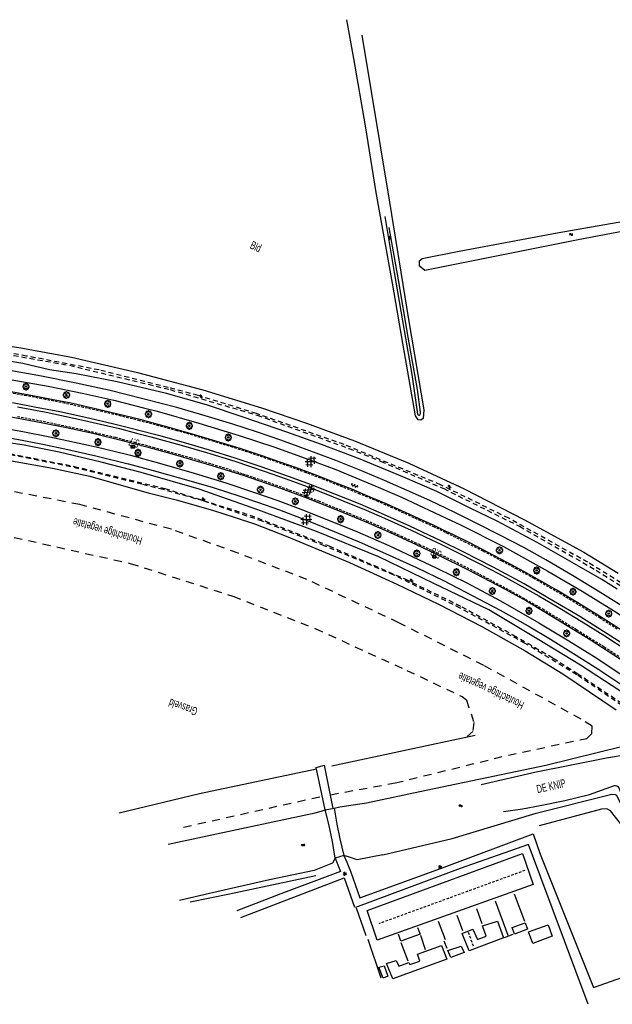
# Model space of a CAD drawing. Extents: x 99796 to 103543, y 406299 to 407646.
# Tile 24 of 85: x 100522 to 100705, y 407296 to 407599. Entities that reach past the tile are written whole.
import ezdxf
from ezdxf.enums import TextEntityAlignment as Align

# ---------------------------------------------------------------- set-up
doc = ezdxf.new("R2010")
doc.units = 0
for name, pattern in [('Cult-sch', [4.5, 2.5, -2]), ('Mi-knt-strp', [1.15, 0.75, -0.4]), ('Noklijn', [1.25, 0.75, -0.5]), ('Slootbodem', [2.5, 1.5, -1])]:
    doc.linetypes.add(name, pattern=pattern)
for name, color, linetype in [('1101', 252, 'CONTINUOUS'), ('1104', 252, 'CONTINUOUS'), ('1110', 252, 'CONTINUOUS'), ('1202', 252, 'CONTINUOUS'), ('1207', 252, 'Mi-knt-strp'), ('1403', 252, 'CONTINUOUS'), ('1404', 252, 'CONTINUOUS'), ('1406', 252, 'Slootbodem'), ('1501', 252, 'CONTINUOUS'), ('1701', 252, 'CONTINUOUS'), ('1901', 252, 'Noklijn'), ('2001', 252, 'CONTINUOUS'), ('2006', 252, 'Heg haag'), ('2010', 252, 'Cult-sch'), ('2201', 252, 'CONTINUOUS'), ('2701', 252, 'CONTINUOUS'), ('2901', 252, 'CONTINUOUS'), ('4401', 252, 'CONTINUOUS'), ('4411', 252, 'CONTINUOUS'), ('4413', 252, 'CONTINUOUS'), ('4501', 252, 'CONTINUOUS'), ('4601', 252, 'CONTINUOUS')]:
    doc.layers.add(name, color=color, linetype=linetype)
doc.linetypes.add('Heg haag', pattern='A,4,-1,[4,dgnlstyle.shx,S=0.004016,R=0,X=0,Y=0],-1', length=6)

# ---------------------------------------------------------------- blocks, each defined once
blk = doc.blocks.new('LICHTMAST', base_point=(106423.199838, 404577.892233))
at = {"layer": '2701'}
for points in [[(106422.680222, 404577.592233, 0), (106423.719453, 404578.192234, 0)], [(106423.719453, 404577.592234, 0), (106422.680222, 404578.192233, 0)], [(106423.199838, 404577.292233, 0), (106423.199838, 404578.492233, 0)]]:
    blk.add_polyline3d(points, dxfattribs=at)
blk = doc.blocks.new('WATERSYMBOOL', base_point=(97503.821083, 403517.176353))
at = {"layer": '4601'}
for points in [[(97503.321083, 403517.326353, 0), (97503.383583, 403517.388853, 0), (97503.508583, 403517.451353, 0), (97503.633583, 403517.451353, 0), (97503.758583, 403517.388853, 0), (97503.821083, 403517.326353, 0), (97503.883583, 403517.263853, 0), (97504.008583, 403517.201353, 0), (97504.133583, 403517.201353, 0), (97504.258583, 403517.263853, 0), (97504.321083, 403517.326353, 0)], [(97503.321083, 403517.026353, 0), (97503.383583, 403517.088853, 0), (97503.508583, 403517.151353, 0), (97503.633583, 403517.151353, 0), (97503.758583, 403517.088853, 0), (97503.821083, 403517.026353, 0), (97503.883583, 403516.963853, 0), (97504.008583, 403516.901353, 0), (97504.133583, 403516.901353, 0), (97504.258583, 403516.963853, 0), (97504.321083, 403517.026353, 0)]]:
    blk.add_polyline3d(points, dxfattribs=at)
blk = doc.blocks.new('BOOM', base_point=(97503.821083, 403507.602474))
at = {"layer": '2901'}
for points in [[(97503.321083, 403507.852474, 0), (97503.071083, 403507.977474, 0), (97502.821083, 403507.727474, 0), (97502.821083, 403507.477474, 0), (97503.071083, 403507.227474, 0), (97503.321083, 403507.352474, 0)], [(97503.491578, 403508.39797, 0), (97503.202364, 403508.39797, 0), (97503.025588, 403508.221193, 0), (97503.025588, 403507.931979, 0)], [(97503.025588, 403507.27297, 0), (97503.025588, 403506.983756, 0), (97503.202364, 403506.806979, 0), (97503.491578, 403506.806979, 0)], [(97504.071083, 403508.102474, 0), (97504.196083, 403508.352474, 0), (97503.946083, 403508.602474, 0), (97503.696083, 403508.602474, 0), (97503.446083, 403508.352474, 0), (97503.571083, 403508.102474, 0)], [(97504.616578, 403507.931979, 0), (97504.616578, 403508.221193, 0), (97504.439801, 403508.39797, 0), (97504.150588, 403508.39797, 0)], [(97504.150588, 403506.806979, 0), (97504.439801, 403506.806979, 0), (97504.616578, 403506.983756, 0), (97504.616578, 403507.27297, 0)], [(97504.321083, 403507.352474, 0), (97504.571083, 403507.227474, 0), (97504.821083, 403507.477474, 0), (97504.821083, 403507.727474, 0), (97504.571083, 403507.977474, 0), (97504.321083, 403507.852474, 0)], [(97503.571083, 403507.102474, 0), (97503.446083, 403506.852474, 0), (97503.696083, 403506.602474, 0), (97503.946083, 403506.602474, 0), (97504.196083, 403506.852474, 0), (97504.071083, 403507.102474, 0)]]:
    blk.add_polyline3d(points, dxfattribs=at)
blk.add_circle((97503.821083, 403507.602474), 0.2, dxfattribs=at)
blk.add_circle((97503.821083, 403507.602474), 0.2, dxfattribs=at)
blk = doc.blocks.new('GV6', base_point=(97503.821083, 403517.176353))
at = {"layer": '4411'}
for points in [[(97503.821083, 403517.145103, 0), (97503.977333, 403517.270103, 0)], [(97503.883583, 403517.082603, 0), (97504.133583, 403517.270103, 0)], [(97503.883583, 403517.270103, 0), (97504.133583, 403517.082603, 0)], [(97504.039833, 403517.270103, 0), (97504.196083, 403517.145103, 0)], [(97503.821083, 403517.207603, 0), (97503.977333, 403517.082603, 0)], [(97504.039833, 403517.082603, 0), (97504.196083, 403517.207603, 0)]]:
    blk.add_polyline3d(points, dxfattribs=at)
blk = doc.blocks.new('HECTOMETERPAAL', base_point=(97500.879966, 403507.602474))
at = {"layer": '2201'}
blk.add_polyline3d([(97501.379966, 403508.002474, 0), (97501.379966, 403507.202474, 0), (97500.379966, 403507.202474, 0), (97500.379966, 403508.002474, 0)], close=True, dxfattribs=at)
blk.add_polyline3d([(97501.379966, 403508.002474, 0), (97501.379966, 403507.202474, 0), (97500.379966, 403507.202474, 0), (97500.379966, 403508.002474, 0)], close=True, dxfattribs=at)
for points in [[(97500.387999, 403507.279814, 0), (97500.387999, 403507.920491, 0)], [(97500.387999, 403507.920491, 0), (97500.387999, 403507.279814, 0)], [(97500.407999, 403507.279814, 0), (97500.407999, 403507.820491, 0)], [(97500.407999, 403507.279814, 0), (97500.407999, 403507.820491, 0)], [(97500.437999, 403507.679814, 0), (97500.437999, 403507.820491, 0)], [(97500.437999, 403507.679814, 0), (97500.437999, 403507.820491, 0)], [(97500.437999, 403507.820491, 0), (97500.437999, 403507.679814, 0)], [(97500.459598, 403507.99209, 0), (97500.979966, 403507.99209, 0), (97501.298012, 403507.99209, 0)], [(97501.298012, 403507.99209, 0), (97500.979966, 403507.99209, 0), (97500.459598, 403507.99209, 0)], [(97500.459598, 403507.87209, 0), (97501.298012, 403507.87209, 0)], [(97500.459598, 403507.87209, 0), (97501.298012, 403507.87209, 0)], [(97500.459598, 403507.84209, 0), (97500.798012, 403507.84209, 0)], [(97500.459598, 403507.84209, 0), (97500.798012, 403507.84209, 0)], [(97500.798012, 403507.84209, 0), (97500.459598, 403507.84209, 0)], [(97500.798012, 403507.658214, 0), (97500.459598, 403507.658214, 0)], [(97500.798012, 403507.658214, 0), (97500.459598, 403507.658214, 0)], [(97500.459598, 403507.658214, 0), (97500.798012, 403507.658214, 0)], [(97500.819612, 403507.820491, 0), (97500.819612, 403507.679814, 0)], [(97500.819612, 403507.820491, 0), (97500.819612, 403507.679814, 0)], [(97500.819612, 403507.679814, 0), (97500.819612, 403507.820491, 0)], [(97501.349612, 403507.820491, 0), (97501.349612, 403507.279814, 0)], [(97501.349612, 403507.820491, 0), (97501.349612, 403507.279814, 0)], [(97501.369612, 403507.920491, 0), (97501.369612, 403507.279814, 0)], [(97501.369612, 403507.279814, 0), (97501.369612, 403507.920491, 0)], [(97501.298012, 403507.228214, 0), (97500.979966, 403507.228214, 0), (97500.459598, 403507.228214, 0)], [(97501.298012, 403507.228214, 0), (97500.979966, 403507.228214, 0), (97500.459598, 403507.228214, 0)], [(97501.298012, 403507.208214, 0), (97500.979966, 403507.208214, 0), (97500.459598, 403507.208214, 0)], [(97500.459598, 403507.208214, 0), (97500.979966, 403507.208214, 0), (97501.298012, 403507.208214, 0)]]:
    blk.add_polyline3d(points, dxfattribs=at)
for centre, radius, start, end in [((97500.459598, 403507.920491), 0.0716, 90, 180), ((97500.459598, 403507.920491), 0.0716, 90, 180), ((97500.459598, 403507.279814), 0.0716, 180, 270), ((97500.459598, 403507.279814), 0.0716, 180, 270), ((97500.459598, 403507.820491), 0.0516, 90, 180), ((97500.459598, 403507.820491), 0.0516, 90, 180), ((97500.459598, 403507.279814), 0.0516, 180, 270), ((97500.459598, 403507.279814), 0.0516, 180, 270), ((97500.459598, 403507.820491), 0.0216, 90, 180), ((97500.459598, 403507.820491), 0.0216, 90, 180), ((97500.459598, 403507.820491), 0.0216, 90, 180), ((97500.459598, 403507.679814), 0.0216, 180.000004, 270), ((97500.459598, 403507.679814), 0.0216, 180.000004, 270), ((97500.459598, 403507.679814), 0.0216, 180.000004, 270), ((97500.798012, 403507.820491), 0.0216, 0, 90), ((97500.798012, 403507.820491), 0.0216, 0, 90), ((97500.798012, 403507.820491), 0.0216, 0, 90), ((97500.798012, 403507.679814), 0.0216, 270.000004, 0), ((97500.798012, 403507.679814), 0.0216, 270.000004, 0), ((97500.798012, 403507.679814), 0.0216, 270.000004, 0), ((97501.298012, 403507.920491), 0.0716, 0, 90), ((97501.298012, 403507.920491), 0.0716, 0, 90), ((97501.298012, 403507.820491), 0.0516, 0, 90), ((97501.298012, 403507.820491), 0.0516, 0, 90), ((97501.298012, 403507.279814), 0.0716, 270, 0), ((97501.298012, 403507.279814), 0.0516, 270.000003, 0), ((97501.298012, 403507.279814), 0.0516, 270.000003, 0), ((97501.298012, 403507.279814), 0.0716, 270, 0)]:
    blk.add_arc(centre, radius, start, end, dxfattribs=at)
blk = doc.blocks.new('GV4', base_point=(106423.199838, 404577.892233))
at = {"layer": '4401'}
for points in [[(106423.199838, 404577.923483, 0), (106423.293588, 404577.985983, 0)], [(106423.199838, 404577.829733, 0), (106423.449838, 404577.985983, 0)], [(106423.199838, 404577.985983, 0), (106423.512338, 404577.798483, 0)], [(106423.262338, 404577.798483, 0), (106423.574838, 404577.985983, 0)], [(106423.324838, 404577.985983, 0), (106423.574838, 404577.829733, 0)], [(106423.481088, 404577.985983, 0), (106423.574838, 404577.923483, 0)], [(106423.199838, 404577.892233, 0), (106423.356088, 404577.798483, 0)], [(106423.418588, 404577.798483, 0), (106423.574838, 404577.892233, 0)]]:
    blk.add_polyline3d(points, dxfattribs=at)
blk = doc.blocks.new('OV6', base_point=(97503.821083, 403517.176353))
at = {"layer": '4413'}
for points in [[(97503.821083, 403517.176353, 0), (97504.133583, 403517.176353, 0)], [(97503.852333, 403517.176353, 0), (97503.852333, 403517.207603, 0)], [(97503.914833, 403517.176353, 0), (97503.914833, 403517.145103, 0)], [(97503.977333, 403517.176353, 0), (97503.977333, 403517.207603, 0)], [(97504.039833, 403517.176353, 0), (97504.039833, 403517.145103, 0)], [(97504.102333, 403517.176353, 0), (97504.102333, 403517.207603, 0)]]:
    blk.add_polyline3d(points, dxfattribs=at)

msp = doc.modelspace()

# ---------------------------------------------------------------- linework, layer by layer
at = {"layer": '1101'}
for points in [[(100559.497148, 407476.25426, 0.626441), (100554.782432, 407477.444002, 0.643318), (100548.289624, 407479.002663, 0.604319), (100543.448982, 407480.124348, 0.619918), (100538.191852, 407481.263169, 0.606918), (100532.627386, 407482.366228, 0.627718), (100526.951161, 407483.485305, 0.557518), (100520.821568, 407484.579423, 0.547118), (100514.873397, 407485.605368, 0.625118), (100507.862774, 407486.642116, 0.638119), (100500.946772, 407487.614417, 0.573118), (100494.130236, 407488.471979, 0.552319), (100486.55076, 407489.344814, 0.583518), (100479.06777, 407490.066775, 0.508118), (100472.995174, 407490.568199, 0.515918), (100466.79182, 407490.93216, 0.531518), (100460.640994, 407491.258496, 0.554919), (100460.15656, 407491.281742, 0.549762)], [(100459.826113, 407483.692598, 0.355129), (100463.373494, 407483.527773, 0.369818), (100471.550506, 407483.076268, 0.345819), (100479.341578, 407482.448184, 0.348819), (100487.048832, 407481.712812, 0.360818), (100494.271797, 407480.882445, 0.429819), (100501.7492, 407479.903438, 0.477818), (100511.829835, 407478.453928, 0.528819), (100520.240051, 407476.999947, 0.537819), (100528.940839, 407475.374975, 0.435819), (100536.787045, 407473.846116, 0.579818), (100544.875395, 407472.021097, 0.495818), (100553.613809, 407469.933071, 0.489818), (100557.53422, 407468.916282, 0.489818)], [(100653.825781, 407441.805384, 0.672806), (100650.111494, 407443.577388, 0.664119), (100645.330829, 407445.768603, 0.604319), (100640.150067, 407448.123732, 0.591318), (100635.171589, 407450.374552, 0.591318), (100630.416629, 407452.382111, 0.578319), (100624.716562, 407454.789766, 0.612119), (100619.383064, 407456.862518, 0.643318), (100613.478479, 407459.206843, 0.679719), (100607.738179, 407461.360061, 0.645919), (100602.668804, 407463.170924, 0.645919), (100596.750808, 407465.220579, 0.632918), (100590.26843, 407467.322388, 0.627718), (100582.858083, 407469.630205, 0.653718), (100575.626549, 407471.793854, 0.648519), (100568.389055, 407473.840156, 0.658918), (100562.045631, 407475.611159, 0.617318), (100559.497148, 407476.25426, 0.626441)], [(100557.53422, 407468.916282, 0.489818), (100561.585558, 407467.865535, 0.489818), (100569.334161, 407465.728336, 0.531819), (100581.551251, 407462.139764, 0.543818), (100591.538382, 407458.978855, 0.576818), (100602.744427, 407455.114984, 0.618819), (100611.053315, 407452.044972, 0.642818), (100622.064155, 407447.661796, 0.633819), (100629.025233, 407444.770971, 0.597819), (100637.500268, 407441.064679, 0.555818), (100644.574222, 407437.802442, 0.507819), (100650.613164, 407434.933491, 0.565291)], [(100739.461259, 407389.18637, 0.735365), (100734.79442, 407392.720842, 0.695318), (100727.308077, 407398.157531, 0.541918), (100721.66985, 407402.148062, 0.487318), (100714.849216, 407406.764069, 0.458719), (100708.173123, 407411.172205, 0.549718), (100701.060799, 407415.684276, 0.560118), (100694.413764, 407419.74596, 0.505518), (100687.911642, 407423.673161, 0.742119), (100682.666806, 407426.711508, 0.664119), (100677.737874, 407429.478654, 0.625118), (100672.6495, 407432.18694, 0.632918), (100666.733366, 407435.352319, 0.640719), (100661.093277, 407438.236439, 0.622519), (100655.669627, 407440.925726, 0.677118), (100653.825781, 407441.805384, 0.672806)], [(100650.613164, 407434.933491, 0.565291), (100651.509223, 407434.507796, 0.573818), (100660.587755, 407430.005782, 0.579818), (100671.850425, 407424.065062, 0.576818), (100678.576437, 407420.371809, 0.546818), (100684.605819, 407416.813039, 0.540819), (100691.164193, 407412.829586, 0.495818), (100698.545483, 407408.255675, 0.450819), (100707.279799, 407402.691209, 0.405818), (100714.846608, 407397.684791, 0.408818), (100722.102729, 407392.580771, 0.456818), (100728.312043, 407388.07168, 0.396818), (100734.873867, 407383.158568, 0.43584)]]:
    msp.add_polyline3d(points, dxfattribs=at)
at = {"layer": '1104'}
for points in [[(100561.145708, 407482.417038, 0.477125), (100559.885335, 407482.739502, 0.475019), (100550.244284, 407485.172861, 0.449019), (100539.795589, 407487.431878, 0.475019), (100529.032108, 407489.661464, 0.459419), (100518.213493, 407491.564715, 0.430819), (100509.224367, 407492.996716, 0.475019), (100502.042752, 407494.033092, 0.376218), (100494.850334, 407494.962179, 0.339819), (100486.585405, 407495.864072, 0.353819), (100479.54945, 407496.517116, 0.348418), (100473.385957, 407496.973091, 0.321419), (100466.554147, 407497.354561, 0.356519), (100460.439585, 407497.781782, 0.339922)], [(100460.318766, 407495.007005, 0.452686), (100467.223954, 407494.699919, 0.455), (100490.223896, 407492.747867, 0.451), (100498.090965, 407491.848954, 0.448), (100507.414994, 407490.567082, 0.439), (100521.182922, 407488.336005, 0.433), (100531.095919, 407486.553827, 0.469), (100542.148855, 407484.247872, 0.46), (100551.390928, 407482.1971, 0.472), (100560.471449, 407479.896468, 0.455692)], [(100656.532208, 407447.594518, 0.506281), (100648.810995, 407451.336795, 0.560819), (100641.781372, 407454.444432, 0.423019), (100634.797943, 407457.464525, 0.417819), (100626.995695, 407460.812071, 0.397019), (100619.834197, 407463.669368, 0.378819), (100613.794384, 407465.892622, 0.394418), (100608.210173, 407467.989215, 0.394418), (100602.837187, 407469.962874, 0.610219), (100595.701394, 407472.340726, 0.519219), (100588.109997, 407474.843004, 0.490619), (100579.51687, 407477.410474, 0.542619), (100570.778084, 407479.952612, 0.493219), (100561.145708, 407482.417038, 0.477125)], [(100459.65878, 407479.849559, 0.138678), (100465.138909, 407479.606905, 0.137), (100479.1989, 407478.629017, 0.076), (100497.19913, 407476.710865, 0.079), (100506.754127, 407475.388014, 0.118), (100516.305026, 407473.837921, 0.139), (100523.330179, 407472.604105, 0.13), (100531.637949, 407470.970937, 0.139), (100545.969141, 407467.871123, 0.139), (100555.303973, 407465.596833, 0.076), (100556.55642, 407465.26099, 0.078221)], [(100560.471449, 407479.896468, 0.455692), (100564.755034, 407478.811183, 0.448), (100577.602816, 407475.148105, 0.433), (100589.999092, 407471.385935, 0.415), (100600.682107, 407467.849889, 0.496), (100611.529034, 407463.955098, 0.523), (100619.78316, 407460.844108, 0.508), (100632.116851, 407455.753871, 0.532), (100640.053955, 407452.331075, 0.559), (100655.397694, 407445.167756, 0.564126)], [(100459.552003, 407477.397293, 0.166925), (100460.572448, 407477.350869, 0.165618), (100467.314479, 407477.00479, 0.174018), (100473.530498, 407476.476544, 0.190818), (100480.678213, 407475.794443, 0.191819), (100486.868155, 407475.136184, 0.362819), (100493.024942, 407474.392244, 0.332418), (100499.882829, 407473.516801, 0.290618), (100507.103559, 407472.461798, 0.283019), (100514.874887, 407471.32484, 0.229819), (100521.48616, 407470.229232, 0.305818), (100529.445615, 407468.717509, 0.317218), (100537.219179, 407467.023992, 0.351419), (100545.855892, 407465.060392, 0.294419), (100555.786398, 407462.6695, 0.309619), (100555.857994, 407462.650077, 0.309557)], [(100556.55642, 407465.26099, 0.078221), (100565.453899, 407462.875136, 0.094), (100576.174167, 407459.766009, 0.136), (100585.918036, 407456.783169, 0.127), (100595.014823, 407453.646102, 0.13), (100601.953176, 407451.279053, 0.142), (100609.03011, 407448.694819, 0.154), (100617.061091, 407445.463875, 0.154), (100626.514015, 407441.683822, 0.202), (100636.111108, 407437.420973, 0.214), (100643.538964, 407433.963903, 0.187), (100648.971476, 407431.421868, 0.202393)], [(100555.857994, 407462.650077, 0.309557), (100564.674941, 407460.25812, 0.302018), (100574.526843, 407457.527482, 0.305818), (100582.044107, 407455.318758, 0.309619), (100589.889196, 407452.755758, 0.298219), (100596.012455, 407450.69381, 0.290618), (100602.453855, 407448.409834, 0.305818), (100611.767826, 407444.89316, 0.305818), (100619.252679, 407441.818305, 0.264018), (100627.690834, 407438.249105, 0.233619), (100636.271295, 407434.480601, 0.343818), (100644.690451, 407430.659198, 0.366618), (100647.892626, 407429.114172, 0.340259)], [(100655.397694, 407445.167756, 0.564126), (100658.01507, 407443.945819, 0.565), (100671.461877, 407437.130028, 0.565), (100685.150829, 407429.559865, 0.529), (100695.726928, 407423.403078, 0.55), (100705.432055, 407417.440006, 0.532), (100713.675004, 407412.093097, 0.535), (100720.912126, 407407.29008, 0.478), (100730.07485, 407400.862836, 0.499), (100737.985876, 407395.112851, 0.505), (100741.792236, 407392.249257, 0.495365)], [(100743.341461, 407394.284928, 0.494314), (100738.821459, 407397.771963, 0.498419), (100733.575505, 407401.591131, 0.438619), (100728.097466, 407405.543291, 0.394418), (100722.964388, 407409.122178, 0.391819), (100717.089606, 407413.002067, 0.417819), (100710.530114, 407417.217233, 0.423019), (100702.005905, 407422.553712, 0.425619), (100693.244767, 407427.892425, 0.436018), (100684.557018, 407433.083245, 0.482819), (100677.744952, 407436.80779, 0.485419), (100670.411718, 407440.656015, 0.498419), (100663.316903, 407444.220745, 0.503619), (100656.532208, 407447.594518, 0.506281)], [(100648.971476, 407431.421868, 0.202393), (100650.950056, 407430.496031, 0.208), (100660.158974, 407425.913178, 0.19), (100670.549926, 407420.418003, 0.22), (100682.362822, 407413.662934, 0.244), (100691.600052, 407408.096978, 0.208), (100699.439925, 407403.210142, 0.187), (100708.014053, 407397.647911, 0.226), (100717.304182, 407391.412892, 0.199), (100725.83398, 407385.263928, 0.199), (100732.56453, 407380.124116, 0.178666)], [(100647.892626, 407429.114172, 0.340259), (100652.999711, 407426.650041, 0.298219), (100661.880803, 407422.032916, 0.317218), (100670.432952, 407417.533138, 0.370418), (100679.067803, 407412.704417, 0.313418), (100685.983432, 407408.554816, 0.188018), (100693.887007, 407403.654569, 0.184218), (100700.890926, 407399.202474, 0.161418), (100708.00623, 407394.496315, 0.237418), (100715.63935, 407389.42843, 0.237418), (100723.327604, 407383.914256, 0.267818), (100731.093195, 407378.190792, 0.286069)]]:
    msp.add_polyline3d(points, dxfattribs=at)
at = {"layer": '1110'}
for points in [[(100616.509003, 407356.037908, -0.178), (100613.78209, 407369.105109, -0.325), (100616.318268, 407369.748467, -0.334081)], [(100618.994144, 407356.462964, -0.161391), (100616.318268, 407369.748467, -0.334081)], [(100622.313005, 407341.894844, -0.145), (100623.173174, 407339.889147, -0.037), (100624.30082, 407337.065005, 0.019), (100627.161843, 407328.892835, 0.034), (100652.414841, 407338.048109, 0.028), (100680.686814, 407348.630168, 0.013), (100682.843012, 407342.300155, -0.01), (100699.220878, 407301.280984, 0.055), (100715.326053, 407306.944915, 0.103)], [(100697.648061, 407296.089047, 0.076), (100679.229853, 407345.369049, 0.076), (100658.098889, 407337.956094, 0.07), (100625.833032, 407325.950974, 0.013)], [(100619.599876, 407341.111043, -0.118), (100621.2621, 407337.009125, 0.019), (100602.868852, 407330.109143, 0.061), (100589.33897, 407324.85015, 0.013)], [(100590.535161, 407322.819867, -0.001), (100622.348023, 407335.029134, -0.01), (100625.546184, 407326.038145, -0.01)]]:
    msp.add_polyline3d(points, dxfattribs=at)
at = {"layer": '1202'}
for points in [[(100710.217563, 407405.878195, 0.540919), (100702.301693, 407410.983333, 0.613818), (100695.009065, 407415.531167, 0.630018), (100686.942694, 407420.35281, 0.592219), (100677.848143, 407425.615155, 0.532818), (100668.339339, 407430.775427, 0.681318), (100659.108442, 407435.499841, 0.608418), (100652.416318, 407438.790496, 0.702538), (100650.469494, 407439.747789, 0.729919), (100642.655325, 407443.388515, 0.708319), (100634.781179, 407446.897366, 0.692118), (100627.279189, 407450.158113, 0.765019), (100619.482529, 407453.306728, 0.735319), (100612.034556, 407456.21767, 0.724519), (100606.689137, 407458.253169, 0.600318), (100597.144571, 407461.588421, 0.657019), (100588.791725, 407464.398035, 0.646218), (100580.862072, 407466.836238, 0.678619), (100572.885481, 407469.152251, 0.654318), (100565.9814, 407471.09946, 0.608418), (100558.6351, 407473.03168, 0.463162), (100558.334497, 407473.110744, 0.457218), (100551.00238, 407474.946567, 0.527418), (100542.677102, 407476.854288, 0.638119), (100534.747076, 407478.605547, 0.470718), (100526.910928, 407480.112427, 0.492318), (100520.180818, 407481.370085, 0.554418)], [(100521.628094, 407480.149307, 0.470718), (100530.516636, 407478.490063, 0.473419), (100541.416836, 407476.210931, 0.481518), (100553.082955, 407473.470235, 0.462618), (100558.385413, 407472.09828, 0.458209), (100562.823099, 407470.950076, 0.454519), (100572.10615, 407468.406075, 0.530119), (100579.962787, 407466.093042, 0.530119), (100588.69375, 407463.422382, 0.495019), (100597.716403, 407460.410857, 0.484219), (100604.225975, 407458.138802, 0.457218), (100609.824714, 407456.0586, 0.446418), (100615.750906, 407453.792506, 0.419419), (100622.276124, 407451.15351, 0.505819), (100629.127678, 407448.347994, 0.557119), (100634.822157, 407445.872539, 0.481518), (100642.989484, 407442.173326, 0.562518), (100649.258775, 407439.247855, 0.627319), (100652.009701, 407437.92073, 0.576666), (100656.297338, 407435.852253, 0.497718), (100663.810876, 407432.057672, 0.565219), (100670.178887, 407428.745517, 0.554418), (100676.173625, 407425.442302, 0.508518), (100682.385546, 407421.940156, 0.527418), (100689.377544, 407417.81924, 0.435618), (100695.458335, 407414.138653, 0.419419), (100702.729729, 407409.63366, 0.462618), (100709.600654, 407405.139842, 0.443719)]]:
    msp.add_polyline3d(points, dxfattribs=at)
at = {"layer": '1207'}
for points in [[(100706.560073, 407411.717587, 0.557119), (100701.307786, 407415.059918, 0.546319), (100696.350542, 407418.118009, 0.527418), (100691.385848, 407421.184668, 0.527418), (100686.382038, 407424.131745, 0.597619), (100680.925605, 407427.262851, 0.662419), (100675.678534, 407430.168205, 0.603019), (100671.084506, 407432.614976, 0.646218), (100665.24474, 407435.695791, 0.729919), (100659.855735, 407438.382843, 0.748819), (100654.473436, 407441.055366, 0.721818), (100653.658848, 407441.448308, 0.723873), (100650.19196, 407443.120667, 0.732618), (100643.903297, 407446.003669, 0.605718), (100638.438296, 407448.518985, 0.613818), (100632.871968, 407450.992578, 0.573318), (100627.250132, 407453.311944, 0.770419), (100621.756074, 407455.548235, 0.740719), (100616.21396, 407457.763666, 0.732618), (100610.649121, 407459.898629, 0.708319), (100605.278742, 407461.86074, 0.648919), (100599.425194, 407463.94355, 0.767718), (100593.702775, 407465.900445, 0.732618), (100587.987807, 407467.737013, 0.711018), (100582.267252, 407469.456607, 0.711018), (100577.957463, 407470.768654, 0.651618), (100570.898038, 407472.794839, 0.732618), (100565.283281, 407474.315875, 0.732618), (100559.39825, 407475.884551, 0.628017), (100559.358951, 407475.895026, 0.627319), (100553.623867, 407477.337458, 0.665118), (100547.762495, 407478.731462, 0.624618), (100542.051625, 407480.016687, 0.630018), (100536.233094, 407481.285149, 0.705618), (100530.277473, 407482.470908, 0.678619), (100524.517429, 407483.566144, 0.627319), (100518.66388, 407484.615931, 0.613818)], [(100521.648583, 407477.209681, 0.393519), (100529.544336, 407475.725525, 0.408019), (100541.065168, 407473.323458, 0.486318), (100551.757869, 407470.81671, 0.500818), (100557.636327, 407469.297987, 0.493509), (100563.418773, 407467.804068, 0.486318), (100574.923959, 407464.579457, 0.521119), (100584.769157, 407461.613008, 0.439919), (100591.105503, 407459.582352, 0.477619), (100597.877708, 407457.322591, 0.445718), (100607.666653, 407453.802937, 0.457318), (100614.425448, 407451.189646, 0.506619), (100623.884332, 407447.375321, 0.529818), (100629.202929, 407445.175537, 0.495019), (100634.484273, 407442.87368, 0.497919), (100639.800263, 407440.448516, 0.541419), (100645.47984, 407437.828892, 0.463119), (100650.796102, 407435.324802, 0.482305), (100651.908201, 407434.800976, 0.486318), (100657.114294, 407432.275974, 0.413818), (100663.139579, 407429.152318, 0.425419), (100673.277584, 407423.735746, 0.410919), (100683.585835, 407417.898961, 0.393519), (100694.021863, 407411.583104, 0.402218), (100702.564326, 407406.234705, 0.408019), (100709.205401, 407401.906663, 0.442818)]]:
    msp.add_polyline3d(points, dxfattribs=at)
at = {"layer": '1403'}
for points in [[(100636.162144, 407535.467261, -1.282799), (100639.066008, 407519.312912, -1.279999), (100641.97993, 407501.652801, -1.279999), (100644.860324, 407485.51298, -1.279999), (100645.847899, 407478.564942, -1.279999), (100645.79351, 407477.921211, -1.277199), (100645.738003, 407477.733457, -1.277199), (100645.53721, 407477.557996, -1.279999), (100645.338652, 407477.553898, -1.279999), (100645.216462, 407477.68093, -1.279999), (100645.135251, 407477.931642, -1.279999), (100643.343386, 407490.127498, -1.277199), (100641.025883, 407503.661477, -1.277199), (100637.927187, 407521.619239, -1.277199), (100635.033009, 407538.79469, -1.277199)], [(100723.249746, 407373.471149, -1.734881), (100721.811039, 407374.747434, -1.734881), (100721.342397, 407374.995166, -1.734881), (100720.904675, 407375.137472, -1.734881), (100720.070955, 407375.105807, -1.734881), (100714.887959, 407374.365592, -1.734881), (100711.89059, 407373.625749, -1.734881), (100709.296671, 407372.985371, -1.734881), (100703.210292, 407371.90541, -1.734881), (100692.419616, 407369.805836, -1.737781), (100681.622234, 407367.591524, -1.737781), (100664.637146, 407363.72281, -1.737781)], [(100671.459642, 407355.479115, -1.755181), (100677.33219, 407356.339284, -1.755181), (100682.822523, 407357.301899, -1.752281), (100690.428075, 407358.904519, -1.746482), (100697.993022, 407360.706815, -1.760982), (100705.677179, 407363.543251, -1.749381), (100706.01618, 407363.529467, -1.746482), (100706.434903, 407363.447883, -1.743582), (100706.797746, 407363.203504, -1.746482), (100707.090926, 407362.817937, -1.746482), (100708.15934, 407359.96958, -1.723281), (100708.798972, 407358.774879, -1.723281), (100709.913206, 407357.110792, -1.717482), (100710.642246, 407356.249132, -1.720381), (100711.360109, 407355.547288, -1.717482), (100712.118206, 407355.140858, -1.717482), (100713.957009, 407354.8406, -1.714582), (100714.86747, 407354.903557, -1.717482), (100716.646289, 407355.392322, -1.707962)]]:
    msp.add_polyline3d(points, dxfattribs=at)
at = {"layer": '1404'}
for points in [[(100627.837983, 407594.672927, -0.349), (100636.390877, 407543.259078, -0.391), (100642.250014, 407507.114076, -0.514), (100646.959153, 407479.25412, -0.523), (100646.705088, 407476.558873, -0.574), (100646.034908, 407476.04292, -0.577), (100645.245147, 407476.133817, -0.565), (100644.365978, 407477.436179, -0.496), (100640.486834, 407499.78792, -0.574), (100637.306926, 407518.298143, -0.604), (100632.22712, 407546.225154, -0.535), (100628.935826, 407566.770875, -0.535), (100625.390095, 407587.500998, -0.568), (100623.194036, 407599.471101, -0.559)], [(100784.378034, 407548.264006, -0.685), (100754.349959, 407542.847061, -0.799), (100723.238942, 407537.075096, -0.913), (100694.50317, 407531.610095, -0.943), (100665.783045, 407525.933125, -0.811), (100647.289959, 407522.150093, -0.757), (100645.635185, 407523.572036, -0.697), (100645.609108, 407525.163108, -0.601), (100646.423829, 407525.89699, -0.469), (100657.857862, 407528.179103, -0.508), (100688.008127, 407533.821055, -0.55), (100710.949955, 407537.851819, -0.778), (100732.593891, 407541.964167, -0.721), (100756.233093, 407546.829024, -0.658), (100777.055976, 407550.863141, -0.61), (100785.424096, 407552.535051, -0.577)], [(100499.467832, 407501.960882, -0.373), (100522.66596, 407498.393172, -0.424), (100538.305101, 407495.525071, -0.526), (100558.711869, 407490.808853, -0.517), (100578.829926, 407485.442945, -0.589), (100596.897957, 407479.88891, -0.523), (100610.799995, 407475.11793, -0.46), (100625.543949, 407469.738984, -0.448), (100642.27013, 407462.876999, -0.556), (100659.391937, 407454.924994, -0.463), (100678.00684, 407445.369997, -0.46), (100696.262998, 407435.364985, -0.457), (100706.884918, 407428.916135, -0.469)], [(100706.579072, 407423.97789, -0.547), (100701.776055, 407426.949927, -0.49), (100693.420974, 407431.77604, -0.517), (100681.869966, 407438.376137, -0.493), (100669.576881, 407444.971019, -0.502), (100661.238936, 407448.936963, -0.505), (100650.90498, 407454.105058, -0.439), (100640.505088, 407458.569818, -0.43), (100627.364871, 407464.098894, -0.421), (100615.418983, 407468.587124, -0.358), (100604.686049, 407472.332158, -0.331), (100591.280964, 407476.972007, -0.397), (100579.989982, 407480.753177, -0.52), (100567.598921, 407484.323868, -0.511), (100552.429912, 407487.837934, -0.364), (100539.734867, 407490.339839, -0.331), (100531.548169, 407491.590047, -0.331), (100523.332041, 407493.49814, -0.331), (100507.376996, 407496.179977, -0.316)], [(100710.048062, 407390.889117, -0.304), (100695.199055, 407400.536128, -0.265), (100681.881887, 407408.741825, -0.112), (100666.941983, 407417.589017, -0.142), (100650.007931, 407425.761932, -0.106), (100633.114112, 407434.005999, -0.223), (100613.830146, 407441.759818, -0.25), (100595.72002, 407448.416912, -0.286), (100577.685145, 407454.844901, -0.28), (100559.830946, 407459.957116, -0.244), (100547.423866, 407463.112065, -0.172), (100534.479973, 407466.233858, -0.166), (100523.770881, 407468.325981, -0.112), (100502.797124, 407471.528613, 0.293219)], [(100516.917092, 407464.091071, -0.724), (100532.438886, 407461.25091, -0.709), (100543.996972, 407458.779925, -0.727), (100555.105042, 407455.60784, -0.631), (100561.987889, 407453.681865, -0.631), (100571.017993, 407451.457122, -0.622), (100582.101849, 407448.271998, -0.679), (100588.475075, 407446.159014, -0.853), (100595.021901, 407444.009149, -0.925), (100605.010149, 407440.084928, -0.691), (100624.047873, 407432.180979, -0.475), (100638.576132, 407425.536924, -0.346), (100651.460049, 407419.370824, -0.367), (100664.834958, 407412.483134, -0.499), (100678.228867, 407404.98785, -0.55), (100689.814893, 407397.951895, -0.616), (100706.279931, 407386.831903, -0.526)], [(100645.697025, 407361.653038, -0.532), (100684.523118, 407369.789817, -0.658), (100708.303136, 407375.590094, -0.457), (100711.24537, 407376.739719, -0.41475), (100714.361948, 407377.957144, -0.37), (100718.219859, 407379.693129, 0.046)], [(100619.298127, 407356.515118, -0.166), (100621.024054, 407356.905901, -0.424), (100629.221183, 407358.209007, -0.457), (100645.697025, 407361.653038, -0.532)], [(100634.353888, 407342.134007, -0.451), (100655.707997, 407347.154954, -0.466), (100681.527984, 407354.998925, -0.466), (100704.913867, 407360.837945, -0.7), (100705.965889, 407360.703834, -0.766), (100706.339163, 407360.490003, -0.688), (100707.400126, 407358.387821, -0.571), (100708.272961, 407356.877961, -0.493), (100709.853974, 407355.160975, -0.514), (100711.687935, 407354.240828, -0.514), (100714.430866, 407354.14099, -0.523), (100716.827434, 407354.613791, -0.516158)], [(100568.096992, 407345.391029, -0.466), (100590.710995, 407350.224965, -0.514), (100613.485929, 407355.095037, -0.376), (100615.269971, 407355.61695, -0.283), (100616.509003, 407356.037908, -0.178)], [(100634.353888, 407342.134007, -0.451), (100626.378042, 407340.566033, -0.322), (100624.069107, 407341.454142, -0.175), (100622.313005, 407341.894844, -0.145)], [(100619.599876, 407341.111043, -0.118), (100618.826878, 407339.547166, -0.16), (100613.161084, 407337.326893, -0.229), (100599.409175, 407334.478908, -0.295), (100580.87213, 407330.210843, -0.277), (100571.611059, 407328.100094, -0.283)]]:
    msp.add_polyline3d(points, dxfattribs=at)
at = {"layer": '1406'}
for points in [[(100718.358, 407419.419, -1.97), (100697.485, 407432.287, -1.918), (100673.144, 407445.835, -1.754), (100652.092, 407456.181, -1.89), (100622.331738, 407468.571077, -1.969), (100595.356221, 407478.123531, -1.89), (100577.40831, 407483.681603, -1.727), (100568.169, 407486.129, -1.844), (100546.828, 407491.543, -1.818), (100524.453258, 407495.84516, -1.735), (100506.663618, 407498.872263, -1.768)], [(100508.164, 407498.17, -1.879), (100537.695, 407492.985, -1.85), (100568.759, 407485.485, -1.839), (100595.559, 407477.615, -1.98), (100623.824, 407467.365, -1.901), (100633.609344, 407463.44395, -1.882984), (100653.079, 407454.985, -1.847), (100676.433, 407443.366, -1.866), (100700.035, 407429.855, -1.948), (100714.578544, 407420.728728, -1.870057)], [(100511.906569, 407467.246908, -1.865), (100539.143491, 407461.843617, -1.882), (100567.090109, 407455.020733, -1.909635), (100593.308954, 407446.846535, -1.937), (100617.695771, 407437.339683, -1.98), (100641.129368, 407427.148042, -1.915), (100658.660978, 407418.589992, -1.975), (100674.552, 407409.831, -2.004), (100686.853, 407402.783, -1.981), (100694.251191, 407398.020301, -1.937), (100710.503, 407387.187, -1.765), (100710.107819, 407386.775324, -1.974), (100694.086115, 407397.621485, -2.06), (100678.211992, 407407.286396, -2.039), (100658.178, 407418.156, -1.994), (100637.777, 407428.359, -1.992), (100616.267, 407437.393, -2.061), (100597.185, 407444.912, -2.079), (100579.012, 407451.177, -2.029), (100566.631345, 407454.667489, -2.059094), (100559.999, 407456.325, -2.075), (100538.122, 407461.729, -2.066), (100516.615, 407465.983, -2.037)]]:
    msp.add_polyline3d(points, dxfattribs=at)
at = {"layer": '1501'}
for points in [[(100616.509003, 407356.037908, -0.178), (100619.298127, 407356.515118, -0.166)], [(100619.599876, 407341.111043, -0.118), (100618.768019, 407346.224003, 0.358), (100617.699978, 407351.591029, 0.34), (100616.509003, 407356.037908, -0.178)], [(100619.298127, 407356.515118, -0.166), (100620.115084, 407351.582834, 0.316), (100621.078816, 407347.064056, 0.295), (100622.313005, 407341.894844, -0.145)], [(100622.313005, 407341.894844, -0.145), (100619.599876, 407341.111043, -0.118)]]:
    msp.add_polyline3d(points, dxfattribs=at)
at = {"layer": '1701'}
for points in [[(100629.465935, 407325.014063, 5.671), (100677.361992, 407342.513987, 5.746), (100680.684951, 407333.043926, 5.683), (100632.573944, 407315.868848, 5.752)], [(100660.949853, 407312.596926, 2.707), (100658.811909, 407317.858153, 2.707), (100662.083087, 407319.239118, 2.596), (100663.458091, 407316.071131, 2.602), (100666.211081, 407317.050883, 2.605), (100665.058848, 407320.225948, 2.605), (100669.632015, 407321.726867, 2.572), (100671.489072, 407316.527107, 2.602)], [(100674.16085, 407319.764012, 2.655975), (100678.16591, 407321.220973, 2.656102), (100678.891969, 407319.223844, 2.658975), (100674.870146, 407317.65885, 2.658975)], [(100679.18813, 407318.441906, 2.653), (100685.318095, 407320.570164, 2.62), (100686.494169, 407317.056843, 2.62), (100680.512843, 407314.825022, 2.623)], [(100653.995854, 407310.020887, 2.584), (100637.335983, 407303.902098, 2.632), (100635.464025, 407308.667862, 2.425), (100638.42116, 407309.57497, 2.47), (100639.200118, 407307.825946, 2.518), (100642.352086, 407308.993825, 2.521), (100642.635954, 407308.345997, 2.524), (100645.752159, 407309.424096, 2.584), (100644.989965, 407311.586999, 2.584), (100652.379823, 407314.244994, 2.584)], [(100659.33196, 407312.05117, 2.707), (100655.304176, 407310.486176, 2.674), (100654.376951, 407312.640884, 2.644), (100658.405107, 407314.050906, 2.653)], [(100634.676871, 407307.992839, 2.125), (100635.85518, 407304.799893, 2.128), (100634.438825, 407304.099166, 1.942), (100633.074996, 407307.516002, 1.951)]]:
    msp.add_polyline3d(points, close=True, dxfattribs=at)
msp.add_polyline3d([(100644.962025, 407319.720053, 3.196), (100645.761845, 407317.705044, 3.244), (100639.891905, 407315.527984, 3.253), (100639.147964, 407317.652144, 3.247)], dxfattribs=at)
at = {"layer": '1901'}
for points in [[(100678.094012, 407337.329873, 9.124), (100633.079094, 407320.927047, 9.058)], [(100660.657045, 407318.33499, 3.001), (100662.296173, 407313.615047, 3.028)]]:
    msp.add_polyline3d(points, dxfattribs=at)
at = {"layer": '2001'}
for points in [[(100672.903937, 407317.310908, 2.038), (100668.99797, 407327.882164, 2.041)], [(100647.46989, 407312.839814, 2.35), (100645.979029, 407317.246833, 2.35)], [(100654.13816, 407313.261145, 2.134), (100653.238875, 407315.513828, 2.134)], [(100671.820995, 407316.648179, 2.032), (100674.454031, 407317.683064, 2.038)]]:
    msp.add_polyline3d(points, dxfattribs=at)
at = {"layer": '2006'}
for points in [[(100662.762952, 407378.938013, 0.553), (100618.616027, 407369.447091, 0.553)], [(100613.902044, 407368.528807, 0.553), (100577.7861, 407360.896059, 0.553), (100553.059858, 407354.992964, 0.55)], [(100773.823914, 407326.234841, 0.5), (100759.192837, 407341.023126, 0.15), (100746.533928, 407352.457904, 0.15), (100742.508006, 407355.727964, 0.15), (100739.645866, 407356.743851, 0.15), (100734.738913, 407356.205174, 0.15), (100723.307115, 407352.390849, 0.15), (100711.576176, 407349.793949, 0.15), (100709.218067, 407350.049132, 0.15), (100707.580057, 407351.820135, 0.15), (100704.513026, 407355.724984, 0.15), (100703.38687, 407356.283032, 0.15), (100701.685903, 407356.201821, 0.15), (100682.540891, 407351.091095, 0.15)], [(100613.680017, 407335.637846, 0.574), (100586.98794, 407330.024951, 0.661), (100574.948919, 407327.562162, 0.667)], [(100678.060857, 407321.650126, 2.215), (100674.942044, 407330.00707, 2.215)], [(100626.10386, 407325.845175, 0.517), (100629.046095, 407317.307928, 0.52)], [(100664.964971, 407320.846953, 2.245), (100663.261023, 407325.464823, 2.245)], [(100653.577131, 407315.940001, 2.416), (100651.423168, 407321.580091, 2.419)], [(100657.132921, 407323.550024, 2.251), (100658.905041, 407318.802887, 2.251)], [(100629.655925, 407316.137069, 1.918), (100633.726922, 407304.273137, 1.909)], [(100642.07716, 407309.38498, 2.056), (100639.985037, 407315.048167, 2.056)]]:
    msp.add_polyline3d(points, dxfattribs=at)
at = {"layer": '2010'}
for points in [[(100618.147013, 407360.668444, -0.296575), (100638.101903, 407364.293152, -0.472), (100673.00303, 407372.866162, -0.436), (100697.198045, 407378.03314, -0.397), (100698.735845, 407379.519903, -0.373), (100698.849839, 407381.809839, -0.352), (100695.415122, 407383.954861, -0.385), (100665.450004, 407400.488817, -0.268), (100639.22098, 407413.646915, -0.22), (100610.887167, 407427.014002, -0.352), (100589.704049, 407435.078138, -0.526), (100569.106174, 407442.444154, -0.424), (100540.907961, 407450.069823, -0.406), (100517.956075, 407454.565131, -0.409), (100490.359124, 407459.181138, -0.475), (100487.892982, 407458.621972, -0.529), (100485.630986, 407457.175815, -0.595), (100484.590885, 407456.47993, -0.616), (100481.897873, 407453.909853, -0.57)], [(100515.673962, 407366.608047, -0.379), (100505.474117, 407418.081873, -0.466), (100499.562082, 407439.387181, -0.529), (100498.177019, 407443.866843, -0.532), (100499.756914, 407444.760912, -0.532), (100503.434893, 407444.947922, -0.532), (100520.624873, 407439.970934, -0.475), (100556.446147, 407431.929895, -0.529), (100588.070136, 407421.867886, -0.481), (100613.42707, 407411.869952, -0.43), (100641.713944, 407398.968154, -0.331), (100658.808929, 407390.890979, -0.31), (100660.059881, 407389.853113, -0.307), (100662.372914, 407382.934877, -0.355), (100662.007091, 407380.142027, -0.355), (100660.296065, 407378.620991, -0.349)], [(100572.866854, 407350.679823, -0.394), (100615.637285, 407360.215076, -0.273837)]]:
    msp.add_polyline3d(points, dxfattribs=at)

# ---------------------------------------------------------------- block references
at = {"layer": '2201'}
for p in [(100557.261613, 407467.8972, 0.510819), (100650.183392, 407434.014195, 0.606119)]:
    msp.add_blockref('HECTOMETERPAAL', p, dxfattribs=at)
at = {"layer": '2701'}
for p in [(100651.941356, 407338.37966, 0.103), (100622.628537, 407336.304673, 0.097)]:
    msp.add_blockref('LICHTMAST', p, dxfattribs=at)
at = {"layer": '2901'}
for p in [(100524.280128, 407486.423069, 0.52), (100536.757988, 407483.826914, 0.535), (100549.498108, 407481.098139, 0.541), (100562.040043, 407477.937975, 0.541), (100533.509162, 407472.038978, 0.244), (100574.665052, 407474.341952, 0.547), (100546.469075, 407469.299027, 0.244), (100586.647821, 407470.753008, 0.547), (100558.828843, 407466.013321, 0.497919), (100571.735111, 407462.685892, 0.25), (100584.341121, 407458.835059, 0.256), (100596.582052, 407454.647833, 0.259), (100607.308987, 407451.080657, 0.4545), (100621.28706, 407445.577868, 0.334), (100632.775855, 407440.676131, 0.328), (100670.264942, 407435.985991, 0.676), (100644.761977, 407434.999907, 0.322), (100656.986889, 407429.252156, 0.298), (100681.72915, 407429.775932, 0.685), (100668.062177, 407423.452997, 0.298), (100692.92402, 407423.207128, 0.691), (100679.356885, 407417.304033, 0.304), (100703.953114, 407416.468823, 0.679), (100690.960047, 407410.379836, 0.286)]:
    msp.add_blockref('BOOM', p, dxfattribs=at)
at = {"layer": '4401', "xscale": 10, "yscale": 11.5, "zscale": 10, "rotation": 218.971128}
msp.add_blockref('GV4', (100612.845925, 407455.506885, -0.936), dxfattribs=at)
at = {"layer": '4411', "xscale": 9.5, "yscale": 13, "zscale": 9.5}
for p, rotation in [((100613.346976, 407464.519107, -0.936), 225.192734), ((100611.95707, 407446.711102, -0.936), 226.222685)]:
    msp.add_blockref('GV6', p, dxfattribs=dict(at, rotation=rotation))
at = {"layer": '4413', "xscale": 7, "yscale": 16, "zscale": 7, "rotation": 341.004295}
msp.add_blockref('OV6', (100624.491182, 407456.213945, -0.941), dxfattribs=at)
at = {"layer": '4601'}
for p, rotation in [((100692.386833, 407533.324846, 3.335), 5.442159), ((100636.387152, 407532.269844, 3.335), 94.20366299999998), ((100578.268153, 407483.386957, 3.335), 141.087447), ((100654.873905, 407455.550098, 3.335), 145.475584), ((100579.009113, 407451.682874, 3.335), 155.865368), ((100643.131045, 407426.626944, 3.335), 147.304149), ((100658.319053, 407357.285135, 3.335), 5.403790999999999), ((100609.753934, 407345.180177, 3.335), 22.388523)]:
    msp.add_blockref('WATERSYMBOOL', p, dxfattribs=dict(at, rotation=rotation))

# ---------------------------------------------------------------- texts
at = {"layer": '4501', "width": 0.68}
for s, rotation, p in [('Bld', 335.432803, (100595.17948, 407529.607007)), ('5.7', 164.248837, (100557.600614, 407469.164544, 0.547)), ('Houtachtige vegetatie', 163.937149, (100549.491775, 407442.041823, -0.4)), ('5.8', 153.788635, (100650.692639, 407435.118371, 0.679)), ('Houtachtige vegetatie', 154.593518, (100667.763782, 407392.931321, -0.7802)), ('Grasveld', 160.559962, (100572.712627, 407387.593352)), ('DE KNIP', 12.777297, (100686.167833, 407363.345065, -0.7802))]:
    msp.add_text(s, height=2.5, rotation=rotation, dxfattribs=at).set_placement(p, align=Align.MIDDLE)

doc.saveas('drawing.dxf')
